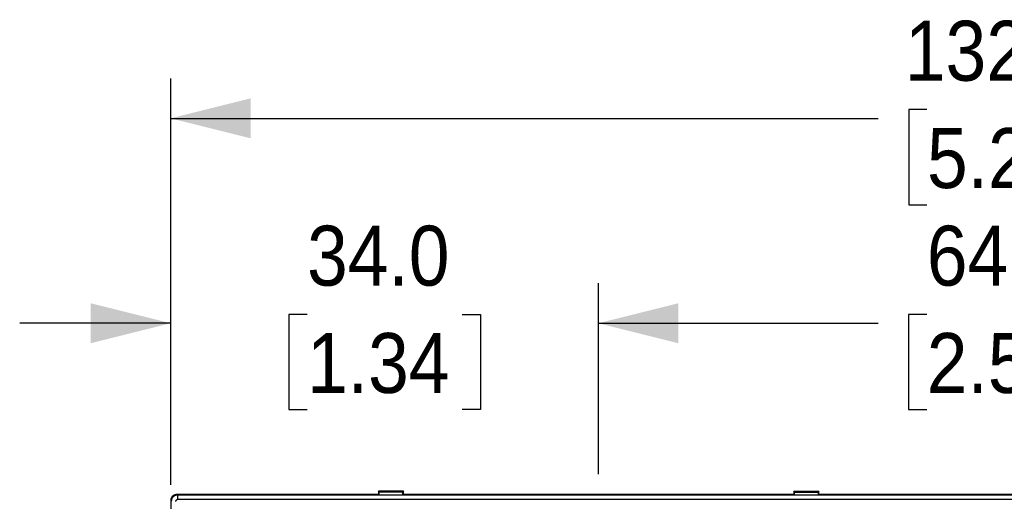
# Model space of a CAD drawing. Header units: millimetres. Extents: x 13 to 559, y 0 to 371.
# Tile 5 of 15: x 125 to 203, y 215 to 253. Entities that reach past the tile are written whole.
import ezdxf

# ---------------------------------------------------------------- set-up
doc = ezdxf.new("R2010")
doc.units = ezdxf.units.MM
doc.linetypes.add('SLD-Center', pattern=[30.48, 15.24, -5.08, 5.08, -5.08])
doc.linetypes.add('SLD-Solid', pattern=[0])
doc.layers.add('CENTER', color=40, linetype='SLD-Center')
doc.layers.add('DIMENSIONS', color=140, linetype='SLD-Solid', lineweight=25)
doc.styles.add('SLDTEXTSTYLE0', font='GOTHIC.TTF', dxfattribs={"width": 0.913})
doc.dimstyles.new('SLDDIMSTYLE0', dxfattribs={"dimtxt": 4.7625, "dimasz": 6.35, "dimexe": 0, "dimexo": 0.0625, "dimgap": 1.190625, "dimtad": 0, "dimtih": 1, "dimtoh": 1, "dimdec": 1, "dimrnd": 1e-09, "dimzin": 12, "dimdsep": 46, "dimtxsty": 'SLDTEXTSTYLE0', "dimsah": 1, "dimcen": 0.09, "dimadec": 0, "dimazin": 3, "dimtfac": 1, "dimtdec": 1, "dimtofl": 0, "dimtmove": 0, "dimatfit": 3, "dimfxl": 0, "dimfrac": 2, "dimtolj": 1, "dimtzin": 12, "dimarcsym": 0})
doc.dimstyles.new('SLDDIMSTYLE1', dxfattribs={"dimtxt": 4.7625, "dimasz": 6.35, "dimexe": 0, "dimexo": 0.0625, "dimgap": 1.190625, "dimtad": 0, "dimtih": 1, "dimtoh": 1, "dimdec": 1, "dimrnd": 1e-09, "dimzin": 4, "dimdsep": 46, "dimtxsty": 'SLDTEXTSTYLE0', "dimsah": 1, "dimcen": 0.09, "dimadec": 0, "dimazin": 1, "dimtfac": 1, "dimtdec": 1, "dimtmove": 0, "dimatfit": 0, "dimfxl": 0, "dimfrac": 2, "dimtolj": 1, "dimtzin": 12, "dimarcsym": 0})

# ---------------------------------------------------------------- blocks, each defined once
blk = doc.blocks.new('_D')
at = {"layer": 'DIMENSIONS'}
for p, q in [((171.199, 217.309), (171.199, 232.473)), ((235.699, 217.309), (235.699, 232.473)), ((171.199, 229.298), (193.423, 229.298)), ((197.291, 229.999), (195.84, 229.999)), ((195.84, 229.999), (195.84, 222.439)), ((209.607, 229.999), (211.059, 229.999)), ((211.059, 229.999), (211.059, 222.439)), ((235.699, 229.298), (213.475, 229.298)), ((195.84, 222.439), (197.291, 222.439)), ((211.059, 222.439), (209.607, 222.439))]:
    blk.add_line(p, q, dxfattribs=at)
for points in [[(171.199, 229.298), (177.549, 227.71), (177.549, 230.885)], [(235.699, 229.298), (229.349, 230.885), (229.349, 227.71)]]:
    blk.add_solid(points, dxfattribs=at)
at = {"layer": 'DIMENSIONS', "char_height": 4.7625, "attachment_point": 1, "style": 'SLDTEXTSTYLE0'}
for s, insert in [('64.5', (197.291, 237.05)), ('2.54', (197.291, 228.522))]:
    blk.add_mtext(s, dxfattribs=dict(at, insert=insert))
blk = doc.blocks.new('_D_1')
at = {"layer": 'DIMENSIONS'}
for p, q in [((137.213, 216.469), (137.213, 232.473)), ((171.199, 217.309), (171.199, 232.473)), ((137.213, 229.298), (125.213, 229.298)), ((148.048, 229.999), (146.597, 229.999)), ((146.597, 229.999), (146.597, 222.439)), ((160.364, 229.999), (161.816, 229.999)), ((161.816, 229.999), (161.816, 222.439)), ((171.199, 229.298), (183.199, 229.298)), ((146.597, 222.439), (148.048, 222.439)), ((161.816, 222.439), (160.364, 222.439))]:
    blk.add_line(p, q, dxfattribs=at)
for points in [[(137.213, 229.298), (130.863, 230.885), (130.863, 227.71)], [(171.199, 229.298), (177.549, 227.71), (177.549, 230.885)]]:
    blk.add_solid(points, dxfattribs=at)
at = {"layer": 'DIMENSIONS', "char_height": 4.7625, "attachment_point": 1, "style": 'SLDTEXTSTYLE0'}
for s, insert in [('34.0', (148.048, 237.05)), ('1.34', (148.048, 228.522))]:
    blk.add_mtext(s, dxfattribs=dict(at, insert=insert))
blk = doc.blocks.new('_D_3')
at = {"layer": 'DIMENSIONS'}
for p, q in [((137.213, 216.469), (137.213, 248.753)), ((269.713, 216.469), (269.713, 248.753)), ((197.305, 246.279), (195.854, 246.279)), ((195.854, 246.279), (195.854, 238.719)), ((209.621, 246.279), (211.073, 246.279)), ((211.073, 246.279), (211.073, 238.719)), ((137.213, 245.578), (193.437, 245.578)), ((269.713, 245.578), (213.489, 245.578)), ((195.854, 238.719), (197.305, 238.719)), ((211.073, 238.719), (209.621, 238.719))]:
    blk.add_line(p, q, dxfattribs=at)
for points in [[(137.213, 245.578), (143.563, 243.99), (143.563, 247.165)], [(269.713, 245.578), (263.363, 247.165), (263.363, 243.99)]]:
    blk.add_solid(points, dxfattribs=at)
at = {"layer": 'DIMENSIONS', "char_height": 4.7625, "attachment_point": 1, "style": 'SLDTEXTSTYLE0'}
for s, insert in [('132.5', (195.546, 253.33)), ('5.22', (197.305, 244.802))]:
    blk.add_mtext(s, dxfattribs=dict(at, insert=insert))
blk = doc.blocks.new('SW_CENTERMARKSYMBOL_2')
at = {"layer": 'CENTER', "color": 0}
for p, q in [((0, 5.08), (0, 32.04)), ((0, 0), (0, 2.54)), ((-5.08, 0), (-32.04, 0)), ((0, 0), (-2.54, 0)), ((0, 0), (0, -2.54)), ((0, 0), (2.54, 0)), ((5.08, 0), (32.04, 0)), ((0, -5.08), (0, -32.04))]:
    blk.add_line(p, q, dxfattribs=at)

msp = doc.modelspace()

# ---------------------------------------------------------------- linework, layer by layer
for p, q in [((153.713, 215.949), (153.713, 215.699)), ((153.773, 215.89), (153.713, 215.949)), ((155.713, 215.949), (153.713, 215.949)), ((155.713, 215.949), (155.654, 215.89)), ((155.713, 215.699), (155.713, 215.949)), ((186.713, 215.949), (186.713, 215.699)), ((186.773, 215.89), (186.713, 215.949)), ((186.713, 215.949), (188.713, 215.949)), ((188.713, 215.949), (188.654, 215.89)), ((188.713, 215.699), (188.713, 215.949)), ((137.259, 215.154), (137.213, 215.199)), ((137.213, 215.199), (137.213, 204.963)), ((137.713, 215.699), (137.759, 215.654)), ((153.75, 215.699), (137.713, 215.699)), ((137.759, 215.654), (137.759, 215.318)), ((269.168, 215.654), (137.759, 215.654)), ((137.818, 215.326), (269.171, 215.326)), ((153.773, 215.654), (153.75, 215.699)), ((153.773, 215.654), (153.773, 215.89)), ((155.654, 215.89), (153.773, 215.89)), ((155.654, 215.654), (153.773, 215.654)), ((155.654, 215.654), (155.654, 215.89)), ((155.677, 215.699), (155.654, 215.654)), ((186.75, 215.699), (155.677, 215.699)), ((186.773, 215.654), (186.75, 215.699)), ((186.773, 215.654), (186.773, 215.89)), ((186.773, 215.89), (188.654, 215.89)), ((188.654, 215.654), (186.773, 215.654)), ((188.654, 215.89), (188.654, 215.654)), ((188.677, 215.699), (188.654, 215.654)), ((218.25, 215.699), (188.677, 215.699))]:
    msp.add_line(p, q)
for points, knots in [([(137.713, 215.699), (137.689, 215.698), (137.642, 215.696), (137.572, 215.681), (137.505, 215.656), (137.442, 215.621), (137.385, 215.579), (137.334, 215.528), (137.291, 215.471), (137.257, 215.408), (137.232, 215.341), (137.216, 215.271), (137.214, 215.223), (137.213, 215.199)], [0, 0, 0, 0, 0.090916, 0.181828, 0.272736, 0.363643, 0.454548, 0.545452, 0.636357, 0.727264, 0.818172, 0.909084, 1, 1, 1, 1]), ([(137.759, 215.654), (137.736, 215.653), (137.691, 215.651), (137.626, 215.637), (137.567, 215.617), (137.516, 215.592), (137.472, 215.564), (137.436, 215.536), (137.385, 215.49), (137.335, 215.425), (137.29, 215.335), (137.269, 215.262), (137.261, 215.207), (137.259, 215.176), (137.259, 215.161), (137.259, 215.154)], [0, 0, 0, 0, 0.087788, 0.172081, 0.251455, 0.324726, 0.390989, 0.449615, 0.500214, 0.653101, 0.759996, 0.883416, 0.942665, 0.971583, 1, 1, 1, 1]), ([(137.618, 215.126), (137.619, 215.139), (137.62, 215.166), (137.631, 215.203), (137.65, 215.238), (137.667, 215.258), (137.676, 215.267)], [0, 0, 0, 0, 0.255106, 0.500021, 0.744925, 1, 1, 1, 1]), ([(137.676, 215.267), (137.686, 215.276), (137.706, 215.294), (137.741, 215.313), (137.778, 215.324), (137.805, 215.325), (137.818, 215.326)], [0, 0, 0, 0, 0.255075, 0.499979, 0.744894, 1, 1, 1, 1])]:
    msp.add_open_spline(points, degree=3, knots=knots)

# ---------------------------------------------------------------- block references
at = {"layer": 'CENTER'}
msp.add_blockref('SW_CENTERMARKSYMBOL_2', (171.199, 183.999), dxfattribs=at)

# ---------------------------------------------------------------- dimensions: what is measured, and where the dimension line sits
at = {"layer": 'DIMENSIONS'}
for base, p1, p2, dimstyle, picture, middle in [((137.213, 245.578), (269.713, 215.199), (137.213, 215.199), 'SLDDIMSTYLE0', '_D_3', (203.463, 245.578)), ((171.199, 229.298), (137.213, 215.199), (171.199, 216.039), 'SLDDIMSTYLE1', '_D_1', (154.206, 229.298)), ((235.699, 229.298), (171.199, 216.039), (235.699, 216.039), 'SLDDIMSTYLE0', '_D', (203.449, 229.298))]:
    dim = msp.add_linear_dim(base=base, p1=p1, p2=p2, dimstyle=dimstyle, dxfattribs=at)
    dim.commit()
    dim.dimension.update_dxf_attribs({"geometry": picture, "text_midpoint": middle, "dimtype": 160})

doc.saveas('drawing.dxf')
